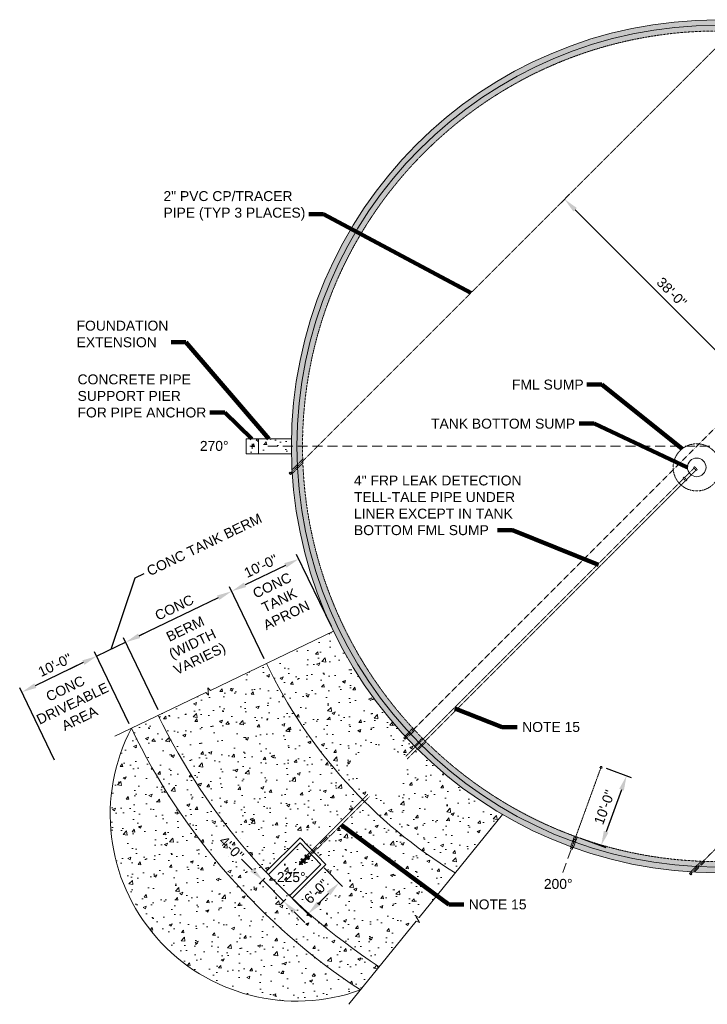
# Model space of a CAD drawing. Header units: inches. Extents: x -1615 to 2144, y -1618 to 1168.
# Tile 3 of 4: x 225 to 1333, y -504 to 1082. Entities that reach past the tile are written whole.
import ezdxf

# ---------------------------------------------------------------- set-up
doc = ezdxf.new("R2010")
doc.units = ezdxf.units.IN
doc.header["$MEASUREMENT"] = 0
for name, pattern in [('( Dashed )', [9, 6, -3]), ('DASHED', [0.23622, 0.15748, -0.07874]), ('HIDDEN', [0.19685, 0.15748, -0.03937])]:
    doc.linetypes.add(name, pattern=pattern)
doc.layers.get('DefPoints').update_dxf_attribs({"lineweight": 0})
for name, color, linetype, lineweight in [('G-ANNO-DIMS', 2, 'Continuous', 0), ('G-ANNO-MASK', 1, 'Continuous', 0), ('G-ANNO-NOTE', 4, 'Continuous', 30), ('G-ANNO-PATT', 250, 'Continuous', 0), ('G-GRID-COOR', 2, 'Continuous', 13), ('M-DETL-LGHT', 3, 'Continuous', 0), ('M-DETL-MEDM', 5, 'Continuous', 0), ('M-DETL-MLGT', 2, 'Continuous', 0), ('M-PIPE-VALV', 3, 'Continuous', 0)]:
    doc.layers.add(name, color=color, linetype=linetype, lineweight=lineweight)
doc.layers.add('G-ANNO-NPLT', color=2, linetype='Continuous', lineweight=0, plot=False)
doc.styles.add("AEC_AC_12ArchDims-CC_3-32_1'", font='arial.ttf', dxfattribs={"height": 16})
doc.styles.add("AEC_AC_51Text-LeftTop_3-32_1'", font='arial.ttf', dxfattribs={"height": 16})
doc.dimstyles.new("AEC_AC_12_Arch-Dims_3-32_1'", dxfattribs={"dimtxt": 16, "dimasz": 24, "dimexe": 8, "dimexo": 8, "dimgap": 8, "dimtad": 1, "dimdec": 4, "dimzin": 15, "dimdsep": 46, "dimlunit": 4, "dimtxsty": "AEC_AC_12ArchDims-CC_3-32_1'", "dimcen": 0.09, "dimclrd": 256, "dimclre": 256, "dimazin": 2, "dimtfac": 0.7, "dimtdec": 4, "dimtix": 1, "dimtmove": 1, "dimatfit": 3, "dimfxl": 1, "dimfrac": 1, "dimtolj": 1, "dimtzin": 15, "dimlwd": 30, "dimlwe": 30, "dimarcsym": 0})
doc.dimstyles.new("AEC_AC_51_Notes_3-32_1'", dxfattribs={"dimtxt": 16, "dimasz": 24, "dimexe": 8, "dimexo": 8, "dimgap": 8, "dimtad": 1, "dimjust": 1, "dimdec": 3, "dimzin": 15, "dimdsep": 46, "dimlunit": 5, "dimtxsty": "AEC_AC_51Text-LeftTop_3-32_1'", "dimcen": 0.09, "dimclrd": 256, "dimclre": 256, "dimazin": 2, "dimtfac": 0.7, "dimtdec": 3, "dimtmove": 1, "dimatfit": 1, "dimfxl": 1, "dimfrac": 1, "dimtolj": 1, "dimtzin": 15, "dimlwd": 30, "dimlwe": 30, "dimarcsym": 0})

# ---------------------------------------------------------------- blocks, each defined once
blk = doc.blocks.new('BLND FLNG 4')
for p, q in [((0.9375, 4.5), (0, 4.5)), ((0, 4.5), (0, -4.5)), ((0.9375, 4.5), (0.9375, -4.5)), ((0.9375, -4.5), (0, -4.5))]:
    blk.add_line(p, q)
blk = doc.blocks.new('BALL 4')
for p, q in [((-8.1, 3.6), (-5.6, 1.1)), ((-3.4, 1.1), (-0.9, 3.6)), ((-8.1, -3.6), (-5.6, -1.1)), ((-3.4, -1.1), (-0.9, -3.6))]:
    blk.add_line(p, q)
blk.add_circle((-4.5, 0), 1.5)
for p in [(-9, 0), (-0.9, 0)]:
    blk.add_blockref('BLND FLNG 4', p)
blk = doc.blocks.new('WNF 4')
for p, q in [((0, -4.5), (0, 4.5)), ((0, 4.5), (0, -4.5)), ((0, 4.5), (0.9, 4.5)), ((0.9, -4.5), (0.9, 4.5)), ((3, 2.2), (0.9, 2.9)), ((3, 2.2), (3, -2.2)), ((0, -4.5), (0.9, -4.5)), ((3, -2.2), (0.9, -2.9))]:
    blk.add_line(p, q)
blk = doc.blocks.new('*D36')
at = {"layer": 'DefPoints', "color": 0, "transparency": 16777216}
for p in [(1161.9, -121.4), (1120.8, -234.1), (1161.4, -249)]:
    blk.add_point(p, dxfattribs=at)
at = {"layer": 'G-ANNO-DIMS', "lineweight": 30, "transparency": 16777216}
for p, q in [((1169.4, -124.1), (1210.1, -139)), ((1194.3, -158.8), (1169.6, -226.4)), ((1128.3, -236.9), (1168.9, -251.7))]:
    blk.add_line(p, q, dxfattribs=at)
at = {"layer": 'G-ANNO-DIMS', "transparency": 16777216}
for points in [[(1190.6, -157.4), (1198.1, -160.1), (1202.5, -136.2)], [(1165.9, -225), (1173.4, -227.8), (1161.4, -249)]]:
    blk.add_solid(points, dxfattribs=at)
at = {"layer": 'G-ANNO-DIMS', "color": 0, "lineweight": 30, "transparency": 16777216, "insert": (1166.8, -187), "char_height": 16, "attachment_point": 5, "rotation": 69.9643, "style": "AEC_AC_12ArchDims-CC_3-32_1'"}
blk.add_mtext('\\A1;10\'-0"', dxfattribs=at)
blk = doc.blocks.new('*D37')
at = {"layer": 'DefPoints', "color": 0, "transparency": 16777216}
for p in [(709.7, -279), (659.4, -329.4), (689, -359.1)]:
    blk.add_point(p, dxfattribs=at)
at = {"layer": 'G-ANNO-DIMS', "lineweight": 30, "transparency": 16777216}
for p, q in [((715.4, -284.7), (745.1, -314.4)), ((722.4, -325.7), (706, -342.1)), ((665, -335), (694.7, -364.7))]:
    blk.add_line(p, q, dxfattribs=at)
at = {"layer": 'G-ANNO-DIMS', "transparency": 16777216}
for points in [[(719.6, -322.9), (725.3, -328.5), (739.4, -308.7)], [(703.2, -339.3), (708.8, -344.9), (689, -359.1)]]:
    blk.add_solid(points, dxfattribs=at)
at = {"layer": 'G-ANNO-DIMS', "color": 0, "lineweight": 30, "transparency": 16777216, "insert": (702.8, -322.5), "char_height": 16, "attachment_point": 5, "rotation": 45, "style": "AEC_AC_12ArchDims-CC_3-32_1'"}
blk.add_mtext('\\A1;6\'-0"', dxfattribs=at)
blk = doc.blocks.new('*D38')
at = {"layer": 'DefPoints', "color": 0, "transparency": 16777216}
for p in [(1116.1, 806.1), (1438.6, 483.6), (1425.1, 470)]:
    blk.add_point(p, dxfattribs=at)
at = {"layer": 'G-ANNO-DIMS', "lineweight": 30, "transparency": 16777216}
for p, q in [((1110.5, 800.5), (1096.9, 786.9)), ((1119.5, 775.6), (1408.1, 487)), ((1433, 477.9), (1419.4, 464.4))]:
    blk.add_line(p, q, dxfattribs=at)
at = {"layer": 'G-ANNO-DIMS', "transparency": 16777216}
for points in [[(1122.4, 778.4), (1116.7, 772.8), (1102.6, 792.6)], [(1410.9, 489.8), (1405.3, 484.2), (1425.1, 470)]]:
    blk.add_solid(points, dxfattribs=at)
at = {"layer": 'G-ANNO-DIMS', "color": 0, "lineweight": 30, "transparency": 16777216, "insert": (1275.2, 642.7), "char_height": 16, "attachment_point": 5, "rotation": 314.9946, "style": "AEC_AC_12ArchDims-CC_3-32_1'"}
blk.add_mtext('\\A1;38\'-0"', dxfattribs=at)
blk = doc.blocks.new('*D44')
at = {"layer": 'DefPoints', "color": 0, "transparency": 16777216}
for p in [(566.3, 161), (730.4, 96.8), (622.2, 44.8)]:
    blk.add_point(p, dxfattribs=at)
at = {"layer": 'G-ANNO-DIMS', "lineweight": 30, "transparency": 16777216}
for p, q in [((726.9, 104), (671, 220.3)), ((652.8, 202.7), (587.9, 171.4)), ((618.8, 52), (562.8, 168.3))]:
    blk.add_line(p, q, dxfattribs=at)
at = {"layer": 'G-ANNO-DIMS', "transparency": 16777216}
for points in [[(651.1, 206.3), (654.6, 199), (674.5, 213.1)], [(586.2, 175.1), (589.7, 167.8), (566.3, 161)]]:
    blk.add_solid(points, dxfattribs=at)
at = {"layer": 'G-ANNO-DIMS', "color": 0, "lineweight": 30, "transparency": 16777216, "insert": (613.4, 201.6), "char_height": 16, "attachment_point": 5, "rotation": 25.6855, "style": "AEC_AC_12ArchDims-CC_3-32_1'"}
blk.add_mtext('\\A1;10\'-0"', dxfattribs=at)
blk = doc.blocks.new('*D41')
at = {"layer": 'DefPoints', "color": 0, "transparency": 16777216}
for p in [(395.6, 78.9), (622.2, 44.8), (451.5, -37.3, 0)]:
    blk.add_point(p, dxfattribs=at)
at = {"layer": 'G-ANNO-DIMS', "lineweight": 30, "transparency": 16777216}
for p, q in [((618.8, 52), (562.8, 168.3)), ((544.7, 150.6), (417.2, 89.3)), ((448, -30.1), (392.1, 86.1))]:
    blk.add_line(p, q, dxfattribs=at)
at = {"layer": 'G-ANNO-DIMS', "transparency": 16777216}
for points in [[(542.9, 154.2), (546.4, 147), (566.3, 161)], [(415.5, 92.9), (418.9, 85.7), (395.6, 78.9)]]:
    blk.add_solid(points, dxfattribs=at)
at = {"layer": 'G-ANNO-DIMS', "color": 0, "lineweight": 30, "transparency": 16777216, "insert": (473.9, 134.7), "char_height": 16, "attachment_point": 5, "rotation": 25.6855, "style": "AEC_AC_12ArchDims-CC_3-32_1'"}
blk.add_mtext('\\A1;CONC', dxfattribs=at)
blk = doc.blocks.new('*D42')
at = {"layer": 'DefPoints', "color": 0, "transparency": 16777216}
for p in [(349, 56.5), (451.5, -37.3), (404.9, -59.8, 0)]:
    blk.add_point(p, dxfattribs=at)
at = {"layer": 'G-ANNO-DIMS', "lineweight": 30, "transparency": 16777216}
for p, q in [((372.3, 67.7), (410.7, 182.4)), ((410.7, 182.4), (425.1, 189.4)), ((417.2, 89.3), (438.8, 99.7)), ((448, -30.1), (392.1, 86.1)), ((401.4, -52.6), (345.5, 63.7)), ((395.6, 78.9), (349, 56.5)), ((395.6, 78.9), (349, 56.5)), ((327.3, 46.1), (305.7, 35.7))]:
    blk.add_line(p, q, dxfattribs=at)
at = {"layer": 'G-ANNO-DIMS', "transparency": 16777216}
for points in [[(415.5, 92.9), (418.9, 85.7), (395.6, 78.9)], [(325.6, 49.7), (329.1, 42.5), (349, 56.5)]]:
    blk.add_solid(points, dxfattribs=at)
at = {"layer": 'G-ANNO-DIMS', "color": 0, "lineweight": 30, "transparency": 16777216, "insert": (522.2, 236.1), "char_height": 16, "attachment_point": 5, "rotation": 25.6855, "style": "AEC_AC_12ArchDims-CC_3-32_1'"}
blk.add_mtext('\\A1;CONC TANK BERM', dxfattribs=at)
blk = doc.blocks.new('*D43')
at = {"layer": 'DefPoints', "color": 0, "transparency": 16777216}
for p in [(228.3, -1.5), (404.9, -59.8), (284.5, -118.4, 0)]:
    blk.add_point(p, dxfattribs=at)
at = {"layer": 'G-ANNO-DIMS', "lineweight": 30, "transparency": 16777216}
for p, q in [((401.4, -52.6), (345.5, 63.7)), ((327.3, 46.1), (249.9, 8.9)), ((281.1, -111.2), (224.8, 5.7))]:
    blk.add_line(p, q, dxfattribs=at)
at = {"layer": 'G-ANNO-DIMS', "transparency": 16777216}
for points in [[(325.6, 49.7), (329.1, 42.5), (349, 56.5)], [(248.2, 12.5), (251.7, 5.3), (228.3, -1.5)]]:
    blk.add_solid(points, dxfattribs=at)
at = {"layer": 'G-ANNO-DIMS', "color": 0, "lineweight": 30, "transparency": 16777216, "insert": (281.6, 42.1), "char_height": 16, "attachment_point": 5, "rotation": 25.6855, "style": "AEC_AC_12ArchDims-CC_3-32_1'"}
blk.add_mtext('\\A1;10\'-0"', dxfattribs=at)
blk = doc.blocks.new('*D47')
at = {"layer": 'DefPoints', "color": 0, "transparency": 16777216}
for p in [(625.4, -295.5, 0), (659.4, -329.4, 0), (650.2, -338.5)]:
    blk.add_point(p, dxfattribs=at)
at = {"layer": 'G-ANNO-DIMS', "lineweight": 30, "transparency": 16777216}
for p, q in [((599.3, -287.6), (582.4, -270.6)), ((619.8, -301.1), (610.7, -310.2)), ((616.3, -304.6), (650.2, -338.5)), ((653.7, -335), (644.6, -344.1)), ((667.2, -355.5), (684.2, -372.4))]:
    blk.add_line(p, q, dxfattribs=at)
at = {"layer": 'G-ANNO-DIMS', "transparency": 16777216}
for points in [[(602.2, -284.8), (596.5, -290.4), (616.3, -304.6)], [(670, -352.6), (664.4, -358.3), (650.2, -338.5)]]:
    blk.add_solid(points, dxfattribs=at)
at = {"layer": 'G-ANNO-DIMS', "color": 0, "lineweight": 30, "transparency": 16777216, "insert": (566.1, -252.9), "char_height": 16, "attachment_point": 5, "rotation": 315, "style": "AEC_AC_12ArchDims-CC_3-32_1'"}
blk.add_mtext('\\A1;4\'-0"', dxfattribs=at)

msp = doc.modelspace()

# ---------------------------------------------------------------- hatches: boundary and pattern name
at = {"layer": 'G-ANNO-PATT', "lineweight": 13}
h = msp.add_hatch(dxfattribs=at)
h.set_pattern_fill('AR-CONC', color=256, style=0, pattern_type=2)
h.set_pattern_definition([(50, (826.657, -38.69), (50.2082, -4.3926), [5.25, -57.75]), (355, (826.657, -38.69), (-9.7126, 52.6534), [4.2, -46.2]), (100.4514, (830.84, -39.054), (40.4956, 48.2608), [4.4618, -49.08]), (46.184, (826.657, -24.69), (74.707, -11.5863), [7.875, -86.625]), (96.6356, (832.88, -25.654), (65.4263, 68.1883), [6.6927, -73.62]), (351.184, (826.66, -24.69), (65.4263, 68.1883), [6.3, -69.3]), (21, (833.657, -28.19), (41.7835, -28.1833), [5.25, -57.75]), (326, (833.657, -28.19), (17.032, 50.7605), [4.2, -46.2]), (71.4514, (837.14, -30.537), (58.8156, 22.5772), [4.4618, -49.08]), (37.5, (826.657, -38.688), (0.85119, 23.30257), [0, -45.64, 0, -46.9, 0, -46.375]), (7.5, (826.657, -38.688), (18.41487, 27.60882), [0, -26.74, 0, -44.59, 0, -17.675]), (327.5, (811.047, -38.688), (37.36757, -1.57884), [0, -17.5, 0, -54.6, 0, -72.45]), (317.5, (804.047, -38.69), (40.823, 7.00735), [0, -22.75, 0, -36.26, 0, -51.45])])
edge = h.paths.add_edge_path()
edge.add_arc((1349.48557, 394.56023), 687, 0, 360)
edge = h.paths.add_edge_path(flags=16)
edge.add_arc((1349.48557, 394.56023), 669, 0, 360)
h = msp.add_hatch(dxfattribs=at)
h.set_pattern_fill('AR-CONC', color=256, style=0, pattern_type=2)
h.set_pattern_definition([(50, (598.605, 394.216), (50.21, -4.393), [5.25, -57.75]), (355, (598.605, 394.216), (-9.713, 52.653), [4.2, -46.2]), (100.45, (602.79, 393.85), (40.496, 48.26), [4.462, -49.08]), (46.18, (598.605, 408.216), (74.707, -11.586), [7.875, -86.625]), (96.64, (604.83, 407.25), (65.426, 68.19), [6.693, -73.62]), (351.18, (598.605, 408.22), (65.43, 68.19), [6.3, -69.3]), (21, (605.605, 404.716), (41.783, -28.183), [5.25, -57.75]), (326, (605.605, 404.716), (17.03, 50.76), [4.2, -46.2]), (71.45, (609.087, 402.37), (58.816, 22.577), [4.462, -49.08]), (37.5, (598.605, 394.216), (0.851, 23.303), [0, -45.64, 0, -46.9, 0, -46.375]), (7.5, (598.605, 394.216), (18.415, 27.61), [0, -26.74, 0, -44.59, 0, -17.675]), (327.5, (582.995, 394.216), (37.368, -1.579), [0, -17.5, 0, -54.6, 0, -72.45]), (317.5, (575.995, 394.216), (40.823, 7.007), [0, -22.75, 0, -36.26, 0, -51.45])])
h.paths.add_polyline_path([(589.59038, 406.56023), (589.59038, 382.56023), (609.59038, 382.56023), (609.59038, 406.56023)])
h = msp.add_hatch(dxfattribs=at)
h.set_pattern_fill('AR-CONC', color=256, style=0, pattern_type=2)
h.set_pattern_definition([(50, (618.652, 397.56), (50.21, -4.393), [5.25, -57.75]), (355, (618.65, 397.56), (-9.713, 52.653), [4.2, -46.2]), (100.45, (622.836, 397.193), (40.496, 48.26), [4.462, -49.08]), (46.18, (618.65, 411.56), (74.707, -11.586), [7.875, -86.625]), (96.64, (624.88, 410.59), (65.426, 68.19), [6.693, -73.62]), (351.18, (618.65, 411.56), (65.43, 68.19), [6.3, -69.3]), (21, (625.652, 408.06), (41.783, -28.183), [5.25, -57.75]), (326, (625.65, 408.06), (17.03, 50.76), [4.2, -46.2]), (71.45, (629.134, 405.71), (58.816, 22.577), [4.462, -49.08]), (37.5, (618.652, 397.559), (0.851, 23.3026), [0, -45.64, 0, -46.9, 0, -46.375]), (7.5, (618.652, 397.56), (18.415, 27.609), [0, -26.74, 0, -44.59, 0, -17.675]), (327.5, (603.042, 397.559), (37.3676, -1.579), [0, -17.5, 0, -54.6, 0, -72.45]), (317.5, (596.042, 397.56), (40.823, 7.007), [0, -22.75, 0, -36.26, 0, -51.45])])
h.paths.add_polyline_path([(662.59038, 406.56023), (609.59038, 406.56023), (609.59038, 382.56023), (662.59038, 382.56023, -0.0087342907)])
h = msp.add_hatch(dxfattribs=at)
h.set_pattern_fill('AR-CONC', color=256, style=0, pattern_type=2)
h.set_pattern_definition([(50, (720.93, -45.85), (50.208, -4.393), [5.25, -57.75]), (355, (720.93, -45.85), (-9.713, 52.653), [4.2, -46.2]), (100.45, (725.116, -46.217), (40.496, 48.261), [4.462, -49.08]), (46.184, (720.93, -31.85), (74.707, -11.586), [7.875, -86.625]), (96.636, (727.16, -32.82), (65.426, 68.188), [6.693, -73.62]), (351.184, (720.93, -31.85), (65.426, 68.188), [6.3, -69.3]), (21, (727.93, -35.35), (41.7835, -28.183), [5.25, -57.75]), (326, (727.93, -35.35), (17.032, 50.76), [4.2, -46.2]), (71.45, (731.414, -37.7), (58.816, 22.577), [4.462, -49.08]), (37.5, (720.932, -45.851), (0.8512, 23.3026), [0, -45.64, 0, -46.9, 0, -46.375]), (7.5, (720.932, -45.85), (18.415, 27.6088), [0, -26.74, 0, -44.59, 0, -17.675]), (327.5, (705.322, -45.851), (37.3676, -1.5788), [0, -17.5, 0, -54.6, 0, -72.45]), (317.5, (698.322, -45.85), (40.823, 7.0073), [0, -22.75, 0, -36.26, 0, -51.45])])
h.paths.add_polyline_path([(853.84103, -81.15553, -0.0793126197), (730.37039, 96.79288), (622.228, 44.78112, 0.0780201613), (764.40207, -161.25116), (765.61411, -126.62326), (767.06226, -85.24938), (847.0133, -88.0478)])
h.paths.add_polyline_path([(845.15634, -73.4933), (847.40064, -75.73756), (846.6198, -76.51841), (845.97721, -77.16102), (843.73291, -74.91676), (844.4485, -74.20116)], flags=16)
h = msp.add_hatch(dxfattribs=at)
h.set_pattern_fill('AR-CONC', color=256, style=0, pattern_type=2)
h.set_pattern_definition([(50, (756.253, -329.49), (50.2082, -4.3926), [5.25, -57.75]), (355, (756.253, -329.49), (-9.7126, 52.6534), [4.2, -46.2]), (100.451, (760.437, -329.856), (40.4956, 48.261), [4.462, -49.08]), (46.184, (756.25, -315.49), (74.707, -11.586), [7.875, -86.625]), (96.636, (762.48, -316.456), (65.426, 68.188), [6.693, -73.62]), (351.184, (756.25, -315.49), (65.426, 68.188), [6.3, -69.3]), (21, (763.253, -318.99), (41.7835, -28.1833), [5.25, -57.75]), (326, (763.253, -318.99), (17.032, 50.7605), [4.2, -46.2]), (71.451, (766.735, -321.34), (58.8156, 22.577), [4.462, -49.08]), (37.5, (756.253, -329.49), (0.8512, 23.3026), [0, -45.64, 0, -46.9, 0, -46.375]), (7.5, (756.253, -329.49), (18.4149, 27.6088), [0, -26.74, 0, -44.59, 0, -17.675]), (327.5, (740.643, -329.49), (37.3676, -1.57884), [0, -17.5, 0, -54.6, 0, -72.45]), (317.5, (733.643, -329.49), (40.823, 7.0073), [0, -22.75, 0, -36.26, 0, -51.45])])
h.paths.add_polyline_path([(448.12483, -38.9549, 0.0769080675), (621.29595, -291.09743), (621.30509, -291.08882), (676.60707, -235.94379), (718.1997, -279.18791), (663.72032, -333.51266), (663.71263, -333.52083, 0.0446863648), (803.98836, -443.78298), (863.40383, -370.4782), (868.932, -372.38447), (862.91301, -362.35702), (868.44118, -364.26329), (926.4612, -292.68018, -0.1436590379), (622.228, 44.78112), (531.98387, 1.37763), (527.79981, 5.46275), (528.95844, -6.17494), (524.77438, -2.08982)])
h = msp.add_hatch(dxfattribs=at)
h.set_pattern_fill('AR-CONC', color=256, style=0, pattern_type=2)
h.set_pattern_definition([(50, (636.924, -357.185), (50.208, -4.3926), [5.25, -57.75]), (355, (636.924, -357.185), (-9.7126, 52.6534), [4.2, -46.2]), (100.451, (641.11, -357.55), (40.4956, 48.261), [4.462, -49.08]), (46.184, (636.924, -343.185), (74.707, -11.586), [7.875, -86.625]), (96.636, (643.15, -344.15), (65.426, 68.188), [6.693, -73.62]), (351.184, (636.924, -343.185), (65.426, 68.188), [6.3, -69.3]), (21, (643.924, -346.685), (41.7835, -28.1833), [5.25, -57.75]), (326, (643.924, -346.685), (17.032, 50.7605), [4.2, -46.2]), (71.451, (647.406, -349.034), (58.8156, 22.577), [4.462, -49.08]), (37.5, (636.924, -357.185), (0.8512, 23.3026), [0, -45.64, 0, -46.9, 0, -46.375]), (7.5, (636.924, -357.185), (18.4149, 27.6088), [0, -26.74, 0, -44.59, 0, -17.675]), (327.5, (621.314, -357.185), (37.3676, -1.5788), [0, -17.5, 0, -54.6, 0, -72.45]), (317.5, (614.314, -357.185), (40.823, 7.0073), [0, -22.75, 0, -36.26, 0, -51.45])])
h.paths.add_polyline_path([(404.86788, -59.75961, 0.1360430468), (773.60682, -481.26668), (803.98836, -443.78298, -0.046191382), (659.35095, -329.3878), (659.35033, -329.38845), (659.35095, -329.3878, -0.0904979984), (448.12483, -38.9549)])
h = msp.add_hatch(dxfattribs=at)
h.set_pattern_fill('AR-CONC', color=256, style=0, pattern_type=2)
h.set_pattern_definition([(50, (475.592, -336.175), (50.2082, -4.3926), [5.25, -57.75]), (355, (475.59, -336.175), (-9.7126, 52.6534), [4.2, -46.2]), (100.451, (479.776, -336.54), (40.4956, 48.261), [4.462, -49.08]), (46.184, (475.59, -322.175), (74.707, -11.586), [7.875, -86.625]), (96.636, (481.82, -323.14), (65.426, 68.188), [6.693, -73.62]), (351.184, (475.59, -322.175), (65.426, 68.188), [6.3, -69.3]), (21, (482.592, -325.675), (41.7835, -28.1833), [5.25, -57.75]), (326, (482.59, -325.675), (17.032, 50.7605), [4.2, -46.2]), (71.451, (486.074, -328.024), (58.8156, 22.577), [4.462, -49.08]), (37.5, (475.592, -336.175), (0.8512, 23.3026), [0, -45.64, 0, -46.9, 0, -46.375]), (7.5, (475.592, -336.175), (18.4149, 27.6088), [0, -26.74, 0, -44.59, 0, -17.675]), (327.5, (459.982, -336.175), (37.3676, -1.5788), [0, -17.5, 0, -54.6, 0, -72.45]), (317.5, (452.982, -336.175), (40.823, 7.0073), [0, -22.75, 0, -36.26, 0, -51.45])])
h.paths.add_polyline_path([(773.60682, -481.26668, -0.1360430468), (404.86788, -59.75961, 0.684191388)])
h = msp.add_hatch(dxfattribs=at)
h.set_pattern_fill('AR-CONC', color=256, style=0, pattern_type=2)
h.set_pattern_definition([(50, (912.81, -208.203), (50.208, -4.393), [5.25, -57.75]), (355, (912.81, -208.203), (-9.713, 52.653), [4.2, -46.2]), (100.451, (916.996, -208.57), (40.496, 48.261), [4.462, -49.08]), (46.184, (912.81, -194.203), (74.707, -11.586), [7.875, -86.625]), (96.636, (919.04, -195.17), (65.426, 68.188), [6.693, -73.62]), (351.184, (912.81, -194.2), (65.426, 68.188), [6.3, -69.3]), (21, (919.81, -197.703), (41.7835, -28.183), [5.25, -57.75]), (326, (919.81, -197.703), (17.032, 50.76), [4.2, -46.2]), (71.451, (923.294, -200.05), (58.816, 22.577), [4.462, -49.08]), (37.5, (912.812, -208.203), (0.8512, 23.3026), [0, -45.64, 0, -46.9, 0, -46.375]), (7.5, (912.812, -208.203), (18.415, 27.6088), [0, -26.74, 0, -44.59, 0, -17.675]), (327.5, (897.202, -208.203), (37.3676, -1.5788), [0, -17.5, 0, -54.6, 0, -72.45]), (317.5, (890.202, -208.203), (40.823, 7.0073), [0, -22.75, 0, -36.26, 0, -51.45])])
h.paths.add_polyline_path([(764.40207, -161.25116, 0.0649113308), (926.4612, -292.68018), (1002.77104, -198.5317, -0.0693361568), (853.84103, -81.15553), (847.0133, -88.0478), (767.06226, -85.24938), (765.61411, -126.62326)])
edge = h.paths.add_edge_path(flags=16)
edge.add_arc((805.63857, -126.62411), 40, 0, 360)
h = msp.add_hatch(dxfattribs=at)
h.set_pattern_fill('AR-CONC', color=256, style=0, pattern_type=2)
h.set_pattern_definition([(50, (651.244, -303.705), (50.208, -4.393), [5.25, -57.75]), (355, (651.244, -303.705), (-9.713, 52.653), [4.2, -46.2]), (100.45, (655.43, -304.07), (40.496, 48.26), [4.462, -49.08]), (46.18, (651.244, -289.705), (74.707, -11.586), [7.875, -86.625]), (96.64, (657.47, -290.67), (65.426, 68.19), [6.693, -73.62]), (351.18, (651.24, -289.705), (65.43, 68.19), [6.3, -69.3]), (21, (658.244, -293.205), (41.783, -28.183), [5.25, -57.75]), (326, (658.244, -293.205), (17.032, 50.76), [4.2, -46.2]), (71.45, (661.726, -295.553), (58.816, 22.577), [4.462, -49.08]), (37.5, (651.244, -303.705), (0.851, 23.3026), [0, -45.64, 0, -46.9, 0, -46.375]), (7.5, (651.244, -303.705), (18.415, 27.609), [0, -26.74, 0, -44.59, 0, -17.675]), (327.5, (635.634, -303.705), (37.3676, -1.579), [0, -17.5, 0, -54.6, 0, -72.45]), (317.5, (628.634, -303.705), (40.823, 7.007), [0, -22.75, 0, -36.26, 0, -51.45])])
h.paths.add_polyline_path([(659.35097, -329.38782), (709.71603, -279.02276), (694.71989, -263.43118), (691.49202, -266.65923), (690.51401, -268.58758), (691.62982, -269.70339), (690.9617, -270.37153), (690.29879, -271.03444), (689.65412, -270.38977), (686.08632, -270.37306, -0.4114716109), (684.59336, -271.86601), (684.61008, -275.43381), (685.25475, -276.07848), (684.59183, -276.74139), (683.92892, -277.40431), (681.58663, -275.06202), (679.90838, -273.38376), (677.56496, -271.04035), (678.22787, -270.37743), (678.89079, -269.71452), (679.51855, -270.34228), (683.08635, -270.359, -0.4114716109), (684.57931, -268.86604), (684.56259, -265.29824), (683.93483, -264.67048), (684.59774, -264.00757), (685.26588, -263.33944), (686.38169, -264.45525), (688.31003, -263.47725), (691.59985, -260.18726), (676.44192, -244.42747), (625.41918, -295.45021, 0.01199713)])

# ---------------------------------------------------------------- linework, layer by layer
at = {"layer": 'G-ANNO-MASK', "linetype": 'Continuous', "extrusion": (7.86995e-06, 3.89496e-06, 1), "elevation": 0.00219, "flags": 128}
msp.add_lwpolyline([(730.37039, 96.79288), (531.98387, 1.37763), (527.79981, 5.46275), (528.95844, -6.17494), (524.77438, -2.08982), (378.20863, -72.58154)], dxfattribs=at)
at = {"layer": 'G-ANNO-MASK', "linetype": 'Continuous', "elevation": -0.00222, "flags": 128}
msp.add_lwpolyline([(1002.77104, -198.5317), (868.44118, -364.26329), (862.91301, -362.35702), (868.932, -372.38447), (863.40383, -370.4782), (754.88973, -504.35919)], dxfattribs=at)
at = {"layer": 'G-ANNO-NPLT'}
msp.add_arc((671.15598, -198.84984, -0.00394), 300.42544, 152.42059032, 289.93898162, dxfattribs=at)
at = {"layer": 'G-GRID-COOR', "ltscale": 2.666667}
for p, q in [((599.59038, 390.56023, -0.00394), (599.59038, 398.56023, -0.00394)), ((595.59038, 394.56023, -0.00394), (603.59038, 394.56023, -0.00394))]:
    msp.add_line(p, q, dxfattribs=at)
at = {"layer": 'G-GRID-COOR', "linetype": '( Dashed )', "ltscale": 2.666667}
for p, q in [((1336.70978, 394.56023, -0.00394), (618.36875, 394.56023, -0.00394)), ((720.40594, -234.66883, -0.00809), (666.44526, -288.63137, 0.00651)), ((1099.70813, -292.19582, -0.00394), (1113.26029, -254.96811, -0.00394))]:
    msp.add_line(p, q, dxfattribs=at)
at = {"layer": 'M-DETL-LGHT'}
for p, q in [((662.59038, 406.56023, -0.00394), (589.59038, 406.56023, -0.00394)), ((589.59038, 406.56023, -0.00394), (589.59038, 382.56023, -0.00394)), ((609.59038, 406.56023, -0.00394), (609.59038, 382.56023, -0.00394)), ((662.59038, 382.56023, -0.00394), (589.59038, 382.56023, -0.00394)), ((843.73291, -74.91676, -0.00394), (844.4485, -74.20116, -0.00394)), ((843.73291, -74.91676, -0.00394), (845.97721, -77.16102, -0.00394)), ((844.4485, -74.20116, -0.00394), (845.15634, -73.4933, -0.00394)), ((845.15634, -73.4933, -0.00394), (847.40064, -75.73756, -0.00394)), ((845.97721, -77.16102, -0.00394), (846.6198, -76.51841, -0.00394)), ((846.61307, -76.52514, -0.00394), (847.40064, -75.73756, -0.00394)), ((676.60707, -235.94379, -0.00394), (621.30509, -291.08882, -0.00394)), ((676.60707, -235.94379, -0.00394), (718.1997, -279.18791, -0.00394)), ((676.44192, -244.42747, -0.00394), (625.41918, -295.45021, -0.00394)), ((676.44192, -244.42747, -0.00394), (709.71603, -279.02276, -0.00394)), ((1112.14019, -253.40584, -0.00394), (1112.34889, -252.83254, -0.00394)), ((1115.1226, -254.49155, -0.00394), (1112.14019, -253.40584, -0.00394)), ((1112.33964, -252.85794, -0.00394), (1112.8288, -251.51423, -0.00394)), ((1115.81121, -252.59993, -0.00394), (1112.8288, -251.51423, -0.00394)), ((1113.73764, -250.72413, -0.00394), (1113.37733, -251.71391, -0.00394)), ((1115.1226, -254.49155, -0.00394), (1115.42314, -253.66596, -0.00394)), ((1115.61719, -251.40771, -0.00394), (1115.25668, -252.39806, -0.00394)), ((1115.42314, -253.66596, -0.00394), (1115.81121, -252.59993, -0.00394)), ((691.59985, -260.18726, -0.00394), (688.31003, -263.47725, -0.00394)), ((694.71989, -263.43118, -0.00394), (691.49202, -266.65923, -0.00394)), ((709.71603, -279.02276, -0.00394), (659.35033, -329.38845, -0.00394)), ((718.1997, -279.18791, -0.00394), (663.72032, -333.51266, -0.00394))]:
    msp.add_line(p, q, dxfattribs=at)
at = {"layer": 'M-DETL-LGHT', "linetype": 'Continuous'}
for p, q in [((659.05491, 351.29415, -0.00394), (660.47834, 352.71761, -0.00394)), ((659.05491, 351.29415, -0.00394), (661.2992, 349.04989, -0.00394)), ((660.47834, 352.71761, -0.00394), (662.72264, 350.47335, -0.00394)), ((661.2992, 349.04989, -0.00394), (662.72264, 350.47335, -0.00394)), ((663.70193, 353.69707, -0.00394), (661.60042, 351.59554, -0.00394)), ((1303.8481, -293.61771, -0.00394), (1305.27182, -292.19454, -0.00394)), ((1306.09194, -295.86242, -0.00394), (1303.8481, -293.61771, -0.00394)), ((1307.51566, -294.43925, -0.00394), (1305.27182, -292.19454, -0.00394)), ((1306.09194, -295.86242, -0.00394), (1307.51566, -294.43925, -0.00394)), ((1308.49572, -291.21585, -0.00394), (1306.39381, -293.31696, -0.00394))]:
    msp.add_line(p, q, dxfattribs=at)
at = {"layer": 'M-DETL-LGHT', "color": 3, "linetype": 'Continuous'}
for p, q in [((679.90956, -273.38257, -0.00662), (677.31035, -275.97785, -0.00662)), ((681.58663, -275.06202, -0.00394), (678.99069, -277.65796, -0.00662))]:
    msp.add_line(p, q, dxfattribs=at)
at = {"layer": 'M-DETL-LGHT', "linetype": 'Continuous'}
msp.add_circle((1349.48557, 394.56023, -0.00394), 687, dxfattribs=at)
at = {"layer": 'M-DETL-LGHT', "linetype": 'DASHED'}
msp.add_circle((1349.48557, 394.56023, -0.00394), 669, dxfattribs=at)
at = {"layer": 'M-DETL-LGHT', "color": 3, "linetype": 'HIDDEN'}
msp.add_circle((1315.54152, 360.62168, -0.00394), 38, dxfattribs=at)
at = {"layer": 'M-DETL-LGHT', "color": 3}
msp.add_circle((1315.54152, 360.62168, -0.00394), 15, dxfattribs=at)
at = {"layer": 'M-DETL-LGHT', "linetype": 'Continuous'}
for radius, end in [(807, 238.38601604), (1000.19326, 236.94855733), (1048.19326, 236.67405026)]:
    msp.add_arc((1349.48557, 394.56023, -0.00394), radius, 205.68552169, end, dxfattribs=at)
at = {"layer": 'M-DETL-LGHT'}
msp.add_3dface([(677.56496, -271.04035, -0.00394), (678.22787, -270.37743, -0.00394), (684.59183, -276.74139, -0.00394), (683.92892, -277.40431, -0.00394)], dxfattribs=at)
at = {"layer": 'M-DETL-MEDM'}
msp.add_circle((1349.48557, 394.56023, -0.00394), 678, dxfattribs=at)
at = {"layer": 'M-DETL-MLGT', "linetype": 'HIDDEN'}
for p, q in [((1388.23169, 1078.23378, -0.00394), (665.24411, 355.23926, -0.00394)), ((1818.68258, 897.74562, -0.00394), (846.30468, -74.64162, -0.00394)), ((2033.35499, 433.36872, -0.00394), (1310.51438, -289.19795, -0.00394)), ((680.80238, 373.97401, -0.00394), (663.52954, 356.70085, -0.00394)), ((681.01989, 367.82751, -0.00394), (663.88742, 350.69472, -0.00394)), ((1311.2076, 359.46843, -0.00394), (1295.79019, 344.05016, -0.00394)), ((1314.38912, 356.286, -0.00394), (1298.97172, 340.86773, -0.00394)), ((1312.05501, 361.72638, -0.00394), (1310.50248, 360.17376, -0.00394)), ((1315.09801, 355.5769, -0.00394), (1310.50248, 360.17376, -0.00394)), ((1316.65054, 357.12953, -0.00394), (1312.05501, 361.72638, -0.00394)), ((1316.65054, 357.12953, -0.00394), (1315.09801, 355.5769, -0.00394)), ((1294.23766, 342.49754, -0.00394), (846.88503, -104.88021, -0.00394)), ((1297.41918, 339.3151, -0.00394), (849.20289, -108.92636, -0.00394)), ((1295.08319, 344.75737, -0.00394), (1293.53065, 343.20475, -0.00394)), ((1298.12619, 338.60789, -0.00394), (1293.53065, 343.20475, -0.00394)), ((1299.67872, 340.16052, -0.00394), (1295.08319, 344.75737, -0.00394)), ((1299.67872, 340.16052, -0.00394), (1298.12619, 338.60789, -0.00394)), ((858.21714, -59.55278, -0.00394), (845.48098, -72.28918, -0.00394)), ((861.07901, -63.05487, -0.00394), (848.55951, -75.57461, -0.00394)), ((873.44557, -75.48968, -0.00394), (860.71775, -88.21821, -0.00394)), ((879.4561, -81.49995, -0.00394), (866.72829, -94.22848, -0.00394)), ((1160.92405, -123.75045, -0.00394), (1119.027, -238.91548, -0.00394)), ((1160.38046, -120.87493, -0.00394), (1159.55085, -123.27599, -0.00394)), ((1162.55071, -124.3125, -0.00394), (1159.55085, -123.27599, -0.00394)), ((1163.38032, -121.91144, -0.00394), (1160.38046, -120.87493, -0.00394)), ((1163.38032, -121.91144, -0.00394), (1162.55071, -124.3125, -0.00394)), ((785.43327, -166.33543, -0.00394), (693.51339, -258.26046, -0.00394)), ((788.61664, -169.51601, -0.00394), (696.63343, -261.50439, -0.00394)), ((1118.72118, -233.3777, -0.00394), (1112.56375, -250.29213, -0.00394)), ((1122.94986, -234.91662, -0.00394), (1116.79242, -251.83107, -0.00394)), ((1117.94191, -241.89812, -0.00394), (1114.61468, -251.04388, -0.00394)), ((1322.62936, -273.90049, -0.00394), (1305.4934, -291.0298, -0.00394)), ((1328.77582, -274.11914, -0.00394), (1311.49947, -291.38878, -0.00394))]:
    msp.add_line(p, q, dxfattribs=at)
msp.add_3dface([(1120.5404, -239.46606, -0.00394), (1119.45529, -242.44877, -0.00394), (1116.49094, -241.37017, -0.00394), (1117.576, -238.38761, -0.00394)], dxfattribs=at)
at = {"layer": 'M-PIPE-VALV'}
for p, q in [((677.02156, -275.6889, -0.00662), (675.58106, -277.12722, -0.00662)), ((675.58106, -277.12722, -0.00662), (677.83919, -279.38527, -0.00662)), ((675.58194, -277.12634, -0.00662), (676.14347, -275.18396, -0.00662)), ((677.02156, -275.6889, -0.00662), (679.27857, -277.94584, -0.00662)), ((679.27857, -277.94584, -0.00662), (677.83919, -279.38527, -0.00662)), ((677.83919, -279.38527, -0.00662), (679.78199, -278.82517, -0.00662))]:
    msp.add_line(p, q, dxfattribs=at)
for centre in [(676.26361, -274.7684, -0.00662), (680.19764, -278.70535, -0.00662)]:
    msp.add_circle(centre, 0.43258, dxfattribs=at)

# ---------------------------------------------------------------- block references
at = {"layer": 'M-DETL-LGHT', "rotation": 45}
for name in ['BALL 4', 'WNF 4']:
    msp.add_blockref(name, (687.77972, -267.18955, -0.00394), dxfattribs=at)

# ---------------------------------------------------------------- texts
at = {"layer": 'G-ANNO-DIMS', "char_height": 16, "attachment_point": 2, "rotation": 25.69, "style": "AEC_AC_51Text-LeftTop_3-32_1'"}
for s, insert in [('CONC\\PTANK\\PAPRON', (627.89774, 177.76416)), ('BERM\\P(WIDTH\\PVARIES)', (488.01548, 107.67787)), ('CONC\\PDRIVEABLE\\PAREA', (294.8299, 11.55284))]:
    msp.add_mtext(s, dxfattribs=dict(at, insert=insert))
at = {"layer": 'G-ANNO-NOTE', "char_height": 16, "attachment_point": 7, "style": "AEC_AC_51Text-LeftTop_3-32_1'"}
for s, insert, width in [('2" PVC CP/TRACER PIPE (TYP 3 PLACES)', (456.45991, 758.11348, -0.00394), 242.3157426), ('FOUNDATION EXTENSION', (316.49994, 553.9727, -0.00394), 181.4607144), ('CONCRETE PIPE SUPPORT PIER FOR PIPE ANCHOR', (318.0567, 440.77987, -0.00394), 217.5641302), ('4" FRP LEAK DETECTION TELL-TALE PIPE UNDER LINER EXCEPT IN TANK BOTTOM FML SUMP', (763.33634, 251.2382), 289.1774581)]:
    msp.add_mtext(s, dxfattribs=dict(at, insert=insert, width=width))
at = {"layer": 'G-ANNO-NOTE', "char_height": 16, "style": "AEC_AC_51Text-LeftTop_3-32_1'"}
for s, insert, attachment_point in [('FML SUMP', (1017.87927, 485.79186, -0.00394), 7), ('TANK BOTTOM SUMP', (887.50134, 422.79057, -0.00394), 7), ('270°', (515.06687, 403.18411), 1), ('NOTE 15', (1034.33422, -57.7131), 4), ('225°', (639.1375, -291.44173, -0.00394), 1), ('200%%D', (1069.24171, -302.40952), 1), ('NOTE 15', (948.21528, -343.52698, -0.00394), 4)]:
    msp.add_mtext(s, dxfattribs=dict(at, insert=insert, attachment_point=attachment_point))

# ---------------------------------------------------------------- dimensions: what is measured, and where the dimension line sits
at = {"layer": 'G-ANNO-DIMS', "lineweight": 30}
for base, p1, p2, angle, text, picture, middle in [((1425.05707, 470.01333, -0.00394), (1116.12435, 806.12576, -0.00394), (1438.6176, 483.57129, -0.00394), 314.99456274, '38\'-0"', '*D38', (1275.24872, 642.72666, -0.00394)), ((395.57426, 78.92694, -0.00394), (622.228, 44.78112, -0.00394), (451.4915, -37.33568, -0.00122), 205.68552169, 'CONC', '*D41', (473.88698, 134.65514, -0.00394)), ((228.30412, -1.52269, -0.00394), (404.86788, -59.75961, -0.00394), (284.5248, -118.41622, -0.00291), 205.68552169, '10\'-0"', '*D43', (281.61915, 42.0616, -0.00394)), ((689.03842, -359.07653, -0.00394), (709.71603, -279.02276, -0.00394), (659.35033, -329.38845, -0.00394), 225, '6\'-0"', '*D37', (702.78793, -322.46036, -0.00394))]:
    dim = msp.add_linear_dim(base=base, p1=p1, p2=p2, angle=angle, text=text, dimstyle="AEC_AC_12_Arch-Dims_3-32_1'", dxfattribs=at)
    dim.commit()
    dim.dimension.update_dxf_attribs({"geometry": picture, "text_midpoint": middle})
dim = msp.add_linear_dim(base=(348.95063, 56.50302, -0.00122), p1=(451.4915, -37.33568, -0.00122), p2=(404.86788, -59.75961, -0.00394), angle=205.68552169, text='CONC TANK BERM', dimstyle="AEC_AC_12_Arch-Dims_3-32_1'", override={"dimtad": 0}, dxfattribs=at)
dim.commit()
dim.dimension.update_dxf_attribs({"geometry": '*D42', "text_midpoint": (432.28829, 192.8182, -0.00122), "dimtype": 160})
for base, p1, p2, angle, picture, middle in [((566.31076, 161.04374, -0.00394), (730.37039, 96.79288, -0.00394), (622.228, 44.78112, -0.00394), 205.68552169, '*D44', (613.37373, 201.62106, -0.00394)), ((1161.42591, -248.95527, -0.00394), (1161.88039, -121.39318, -0.00394), (1120.76851, -234.12848, -0.00394), 249.96428932, '*D36', (1166.79126, -187.04797, -0.00394))]:
    dim = msp.add_linear_dim(base=base, p1=p1, p2=p2, angle=angle, dimstyle="AEC_AC_12_Arch-Dims_3-32_1'", dxfattribs=at)
    dim.commit()
    dim.dimension.update_dxf_attribs({"geometry": picture, "text_midpoint": middle})
dim = msp.add_linear_dim(base=(650.24717, -338.49162), p1=(625.41918, -295.45021, -0.00394), p2=(659.35033, -329.38845, -0.00394), angle=315, dimstyle="AEC_AC_12_Arch-Dims_3-32_1'", dxfattribs=at)
dim.commit()
dim.dimension.update_dxf_attribs({"geometry": '*D47', "text_midpoint": (554.68443, -264.28401), "dimtype": 160})

# ---------------------------------------------------------------- leaders
at = {"layer": 'G-ANNO-NOTE', "lineweight": 30, "annotation_type": 0, "has_hookline": 1}
for points, hookline_direction, text_width in [([(951.60337, 641.60127, -0.00394), (714.53308, 768.60738, -0.00394), (690.53308, 768.60738, -0.00394)], 1, 226.03001), ([(626.09038, 406.56023, -0.00394), (492.64629, 562.24709, -0.00394), (468.64629, 562.24709, -0.00394)], 1, 144.09823), ([(1291.98811, 390.44175, -0.00394), (1162.58659, 494.06625, -0.00394), (1138.58659, 494.06625, -0.00394)], 1, 112.68759), ([(598.71082, 406.56023, -0.00394), (555.37378, 449.05426, -0.00394), (531.37378, 449.05426, -0.00394)], 1, 205.2824), ([(1300.54152, 360.62168, -0.00394), (1150.28183, 431.06496, -0.00394), (1126.28183, 431.06496, -0.00394)], 1, 230.72306), ([(1157.44567, 203.85125), (1018.64228, 259.51259), (994.64228, 259.51259)], 1, 267.8854), ([(925.90719, -27.74161), (1002.33422, -57.7131), (1026.33422, -57.7131)], 0, 90.5648), ([(742.62504, -215.5102, -0.00394), (916.21528, -343.52698, -0.00394), (940.21528, -343.52698, -0.00394)], 0, 90.5648)]:
    msp.add_leader(points, dimstyle="AEC_AC_51_Notes_3-32_1'", override={"dimtad": 0, "dimclrd": 0, "dimlwd": 65534}, dxfattribs=dict(at, hookline_direction=hookline_direction, text_width=text_width))

doc.saveas('drawing.dxf')
